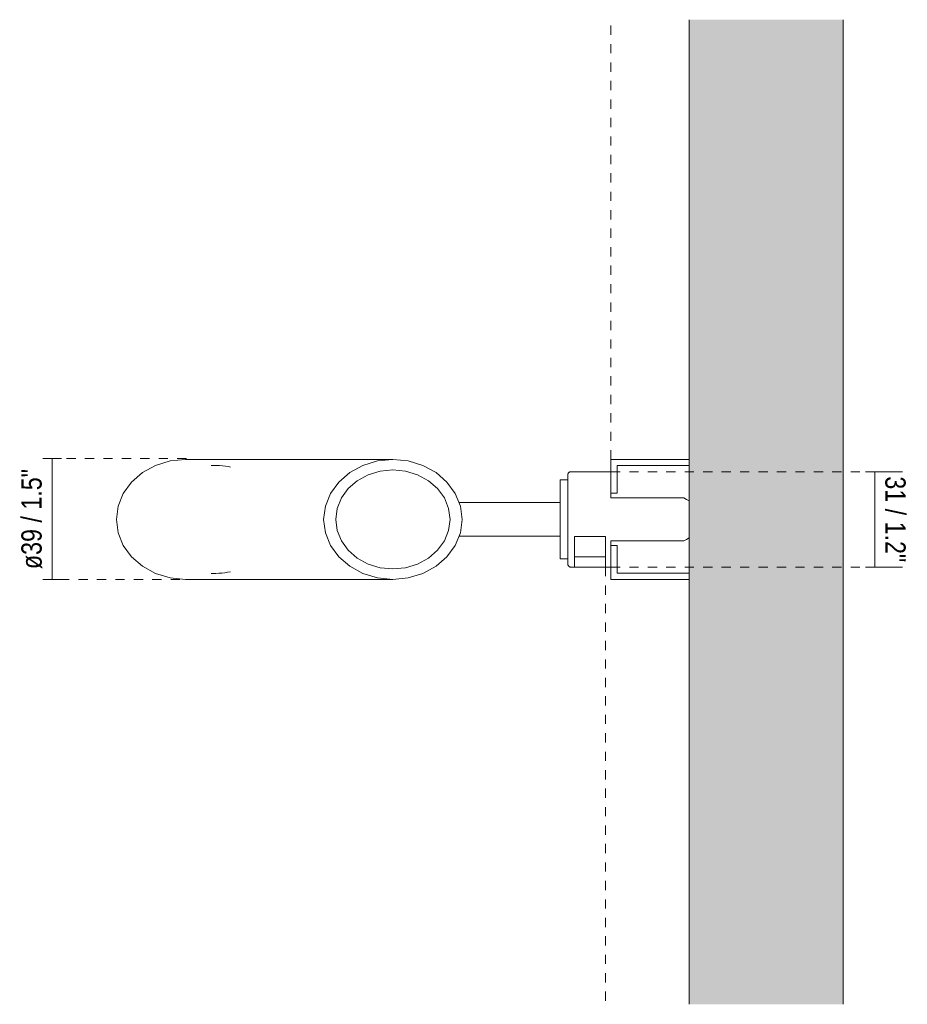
# Model space of a CAD drawing. Header units: millimetres. Extents: x -6669 to -5521, y 149 to 6739.
# Tile 2 of 2: x -6374 to -6085, y 6419 to 6739. Entities that reach past the tile are written whole.
import ezdxf

# ---------------------------------------------------------------- set-up
doc = ezdxf.new("R2010")
doc.units = ezdxf.units.MM
doc.linetypes.add('Dash', pattern=[6, 3, -3])
for name, color, linetype, lineweight in [('Cotas', 7, 'Continuous', 9), ('Cotas-3', 7, 'Continuous', 9), ('Luminarias', 7, 'Continuous', 20), ('Muros', 7, 'Continuous', 9)]:
    doc.layers.add(name, color=color, linetype=linetype, lineweight=lineweight)
doc.layers.add('Lighthing Fixture Dim Grey Dash', color=7, linetype='Dash', lineweight=9, true_color=0xd2d2d2)
doc.layers.add('Lighthing Fixture Dim Grey SOL', color=7, linetype='Continuous', lineweight=9, true_color=0x5b5b5b)
doc.styles.add('Arial Narrow', font='ARIALN.TTF', dxfattribs={"height": 6.6})
doc.dimstyles.new('FARO_-_2_2mm_Arial_Narrow_mm_Inch_Left', dxfattribs={"dimscale": 304.8, "dimtxt": 6.754644, "dimasz": 0, "dimexe": 0.009843, "dimexo": 0.0625, "dimgap": 0.004921, "dimtad": 1, "dimdec": 0, "dimzin": 0, "dimdsep": 46, "dimtxsty": 'Arial Narrow', "dimblk1": 'NONE', "dimblk2": 'NONE', "dimsah": 1, "dimcen": 0.09, "dimadec": 0, "dimazin": 0, "dimtfac": 1, "dimtdec": 4, "dimtix": 1, "dimtmove": 0, "dimatfit": 3, "dimfxl": 0.009843, "dimfxlon": 1, "dimtvp": 1, "dimtolj": 1, "dimtzin": 0, "dimarcsym": 2})
doc.dimstyles.new('FARO_-_2_2mm_Arial_Narrow_mm_Inch_Right', dxfattribs={"dimscale": 304.8, "dimtxt": 6.754644, "dimasz": 0, "dimexe": 0.029528, "dimexo": 0.0625, "dimgap": 0.004921, "dimtad": 1, "dimdec": 0, "dimzin": 0, "dimdsep": 46, "dimtxsty": 'Arial Narrow', "dimblk1": 'NONE', "dimblk2": 'NONE', "dimsah": 1, "dimcen": 0.09, "dimadec": 0, "dimazin": 0, "dimtfac": 1, "dimtdec": 4, "dimtix": 1, "dimtmove": 0, "dimatfit": 3, "dimfxl": 0.009843, "dimfxlon": 1, "dimtvp": 1, "dimtolj": 1, "dimtzin": 0, "dimarcsym": 2})

# ---------------------------------------------------------------- blocks, each defined once
blk = doc.blocks.new('leo_track_projector - 43720 STAN White track projector-519824-Planta_PDF')
at = {"layer": 'Luminarias'}
for p, q in [((-3365.37, 6595.99), (-3432.75, 6595.99)), ((-3422.93, 6594.05), (-3424.43, 6594.05)), ((-3308.46, 6576.5), (-3308.46, 6590.99)), ((-3307.46, 6592), (-3294.46, 6592)), ((-3308.46, 6589.31), (-3310.96, 6589.31)), ((-3310.96, 6576.5), (-3310.96, 6589.31)), ((-3294.46, 6585.04), (-3294.46, 6583.5)), ((-3294.46, 6583.5), (-3270.69, 6583.5)), ((-3310.96, 6582), (-3343.81, 6582)), ((-3310.96, 6563.69), (-3310.96, 6576.5)), ((-3308.46, 6562), (-3308.46, 6576.5)), ((-3343.81, 6571), (-3310.96, 6571)), ((-3306.32, 6564.31), (-3306.32, 6570.93)), ((-3296.26, 6570.93), (-3306.32, 6570.93)), ((-3296.26, 6570.93), (-3296.26, 6564.31)), ((-3270.69, 6569.5), (-3294.46, 6569.5)), ((-3294.46, 6569.5), (-3294.46, 6567.96)), ((-3306.32, 6561), (-3306.32, 6564.31)), ((-3296.26, 6564.31), (-3306.32, 6564.31)), ((-3296.26, 6564.31), (-3296.26, 6561)), ((-3310.96, 6563.69), (-3308.46, 6563.69)), ((-3306.32, 6561), (-3307.46, 6561)), ((-3306.32, 6561), (-3296.26, 6561)), ((-3294.46, 6561), (-3296.26, 6561)), ((-3424.43, 6558.95), (-3422.93, 6558.95)), ((-3432.75, 6557), (-3365.37, 6557))]:
    blk.add_line(p, q, dxfattribs=at)
at = {"layer": 'Luminarias', "flags": 128}
for points in [[(-3432.75, 6595.99), (-3437.76, 6595.5), (-3442.51, 6594.06), (-3446.78, 6591.74), (-3450.35, 6588.65), (-3453.03, 6584.95), (-3454.69, 6580.83), (-3455.26, 6576.5)], [(-3418.19, 6593.5), (-3418.84, 6593.64), (-3419.79, 6593.81), (-3420.74, 6593.93), (-3421.7, 6594.01), (-3422.67, 6594.04), (-3422.93, 6594.05)], [(-3387.88, 6576.5), (-3387.31, 6580.83), (-3385.65, 6584.95), (-3382.96, 6588.65), (-3379.4, 6591.74), (-3375.13, 6594.06), (-3370.37, 6595.5), (-3365.37, 6595.99), (-3360.36, 6595.5), (-3355.6, 6594.06), (-3351.33, 6591.74), (-3347.77, 6588.65), (-3345.08, 6584.95), (-3343.42, 6580.83), (-3342.85, 6576.5)], [(-3346.78, 6576.5), (-3347.25, 6580.08), (-3348.62, 6583.48), (-3350.83, 6586.53), (-3353.78, 6589.08), (-3357.3, 6591), (-3361.23, 6592.19), (-3365.37, 6592.59), (-3369.5, 6592.19), (-3373.43, 6591), (-3376.95, 6589.08), (-3379.9, 6586.53), (-3382.11, 6583.48), (-3383.48, 6580.08), (-3383.95, 6576.5)], [(-3270.69, 6583.5), (-3269.83, 6583), (-3268.96, 6582.5)], [(-3455.26, 6576.5), (-3454.69, 6572.16), (-3453.03, 6568.04), (-3450.35, 6564.34), (-3446.78, 6561.25), (-3442.51, 6558.93), (-3437.76, 6557.49), (-3432.75, 6557)], [(-3342.85, 6576.5), (-3343.42, 6572.16), (-3345.08, 6568.04), (-3347.77, 6564.34), (-3351.33, 6561.25), (-3355.6, 6558.93), (-3360.36, 6557.49), (-3365.37, 6557), (-3370.37, 6557.49), (-3375.13, 6558.93), (-3379.4, 6561.25), (-3382.96, 6564.34), (-3385.65, 6568.04), (-3387.31, 6572.16), (-3387.88, 6576.5)], [(-3383.95, 6576.5), (-3383.48, 6572.91), (-3382.11, 6569.51), (-3379.9, 6566.46), (-3376.95, 6563.91), (-3373.43, 6561.99), (-3369.5, 6560.8), (-3365.37, 6560.4), (-3361.23, 6560.8), (-3357.3, 6561.99), (-3353.78, 6563.91), (-3350.83, 6566.46), (-3348.62, 6569.51), (-3347.25, 6572.91), (-3346.78, 6576.5)], [(-3268.96, 6570.5), (-3269.83, 6569.99), (-3270.69, 6569.5)], [(-3422.93, 6558.95), (-3421.96, 6558.97), (-3421, 6559.03), (-3420.04, 6559.15), (-3419.1, 6559.3), (-3418.17, 6559.49)]]:
    blk.add_lwpolyline(points, dxfattribs=at)
at = {"layer": 'Luminarias'}
for points, knots in [([(-3308.46, 6590.99), (-3308.46, 6591.07), (-3308.45, 6591.18), (-3308.41, 6591.32), (-3308.36, 6591.43), (-3308.31, 6591.53), (-3308.24, 6591.63), (-3308.15, 6591.72), (-3308.05, 6591.8), (-3307.93, 6591.88), (-3307.79, 6591.94), (-3307.63, 6591.98), (-3307.52, 6592), (-3307.46, 6592)], [0, 0, 0, 0, 0.166667, 0.25, 0.333333, 0.416667, 0.5, 0.583333, 0.666667, 0.75, 0.833333, 0.916667, 1, 1, 1, 1]), ([(-3307.46, 6561), (-3307.53, 6561), (-3307.68, 6561.01), (-3307.87, 6561.08), (-3308.01, 6561.16), (-3308.13, 6561.25), (-3308.24, 6561.36), (-3308.33, 6561.49), (-3308.4, 6561.64), (-3308.45, 6561.81), (-3308.46, 6561.94), (-3308.46, 6562)], [0, 0, 0, 0, 0.107143, 0.214286, 0.303571, 0.392857, 0.5, 0.607143, 0.714286, 0.857143, 1, 1, 1, 1])]:
    blk.add_open_spline(points, degree=3, knots=knots, dxfattribs=at)
blk = doc.blocks.new('DIMBLOCK1-Planta_PDF')
at = {"layer": 'Cotas-3', "color": 251, "true_color": 0x5b5b5b}
for p, q in [((-6098.5, 6592), (-6086.5, 6592)), ((-6095.5, 6592), (-6098.5, 6592)), ((-6095.5, 6561), (-6095.5, 6592)), ((-6098.5, 6561), (-6086.5, 6561)), ((-6095.5, 6561), (-6098.5, 6561))]:
    blk.add_line(p, q, dxfattribs=at)
at = {"layer": 'Cotas-3', "color": 0, "insert": (-6085.47, 6590.49), "char_height": 6.6, "width": 33.5802, "attachment_point": 1, "rotation": 270, "line_spacing_factor": 0.974696, "style": 'Arial Narrow'}
blk.add_mtext('31 / 1.2"', dxfattribs=at)
blk = doc.blocks.new('_None')
blk = doc.blocks.new('DIMBLOCK2-Planta_PDF')
at = {"layer": 'Cotas-3', "color": 251, "true_color": 0x5b5b5b}
for p, q in [((-6360, 6596.29), (-6366, 6596.29)), ((-6363, 6596.29), (-6363, 6556.99)), ((-6363, 6596.29), (-6360, 6596.29)), ((-6360, 6556.99), (-6366, 6556.99)), ((-6363, 6556.99), (-6360, 6556.99))]:
    blk.add_line(p, q, dxfattribs=at)
at = {"layer": 'Cotas-3', "color": 0, "insert": (-6373.03, 6560.34), "char_height": 6.6, "width": 39.1126, "attachment_point": 1, "rotation": 90, "line_spacing_factor": 0.974696, "style": 'Arial Narrow'}
blk.add_mtext('ø39 / 1.5"', dxfattribs=at)

msp = doc.modelspace()

# ---------------------------------------------------------------- hatches: boundary and pattern name
at = {"layer": 'Muros', "true_color": 0xf7f7f7}
msp.add_hatch(color=7, dxfattribs=at).paths.add_polyline_path([(-6155.82, 6418.88), (-6105.82, 6418.88), (-6105.82, 6738.92), (-6155.82, 6738.92), (-6155.82, 6557)])

# ---------------------------------------------------------------- linework, layer by layer
at = {"layer": 'Lighthing Fixture Dim Grey Dash'}
for p, q in [((-6181.32, 6596), (-6181.32, 6738.92)), ((-6319.35, 6596.29), (-6361.08, 6596.29)), ((-6181.32, 6592), (-6099.82, 6592)), ((-6183.12, 6561), (-6183.12, 6418.88)), ((-6181.32, 6561), (-6099.82, 6561)), ((-6321.45, 6556.99), (-6361.08, 6556.99))]:
    msp.add_line(p, q, dxfattribs=at)
at = {"layer": 'Lighthing Fixture Dim Grey SOL', "color": 9, "true_color": 0xc8c8c8}
for p, q in [((-6181.32, 6596), (-6181.32, 6592)), ((-6155.82, 6596), (-6181.32, 6596)), ((-6155.82, 6594), (-6155.82, 6596)), ((-6179.32, 6585), (-6179.32, 6594)), ((-6179.32, 6594), (-6155.82, 6594)), ((-6181.32, 6592), (-6181.32, 6585)), ((-6181.32, 6585), (-6179.32, 6585)), ((-6179.32, 6568), (-6181.32, 6568)), ((-6181.32, 6568), (-6181.32, 6561)), ((-6179.32, 6559), (-6179.32, 6568)), ((-6181.32, 6561), (-6181.32, 6557)), ((-6155.82, 6559), (-6179.32, 6559)), ((-6155.82, 6557), (-6155.82, 6559)), ((-6181.32, 6557), (-6155.82, 6557))]:
    msp.add_line(p, q, dxfattribs=at)
at = {"layer": 'Muros', "color": 253, "true_color": 0xaaaaaa}
for p, q in [((-6155.82, 6596), (-6155.82, 6738.92)), ((-6105.82, 6738.92), (-6105.82, 6418.88)), ((-6155.82, 6559), (-6155.82, 6594)), ((-6155.82, 6418.88), (-6155.82, 6557))]:
    msp.add_line(p, q, dxfattribs=at)

# ---------------------------------------------------------------- block references
at = {"layer": 'Luminarias'}
msp.add_blockref('leo_track_projector - 43720 STAN White track projector-519824-Planta_PDF', (-2886.86, 0), dxfattribs=at)

# ---------------------------------------------------------------- dimensions: what is measured, and where the dimension line sits
at = {"layer": 'Cotas', "color": 251, "true_color": 0x5b5b5b}
dim = msp.add_linear_dim(base=(-6363, 6556.99), p1=(-6360, 6596.29), p2=(-6360, 6556.99), angle=90, text='ø<>', dimstyle='FARO_-_2_2mm_Arial_Narrow_mm_Inch_Left', override={"dimpost": '<>', "dimfxl": 39.295135}, dxfattribs=at)
dim.commit()
dim.dimension.update_dxf_attribs({"geometry": 'DIMBLOCK2-Planta_PDF', "text_midpoint": (-6368.77, 6576.64)})
dim = msp.add_linear_dim(base=(-6095.5, 6592), p1=(-6098.5, 6561), p2=(-6098.5, 6592), angle=90, dimstyle='FARO_-_2_2mm_Arial_Narrow_mm_Inch_Right', override={"dimtad": 4, "dimpost": '<>', "dimfxl": 31}, dxfattribs=at)
dim.commit()
dim.dimension.update_dxf_attribs({"geometry": 'DIMBLOCK1-Planta_PDF', "text_midpoint": (-6089.73, 6576.5)})

doc.saveas('drawing.dxf')
